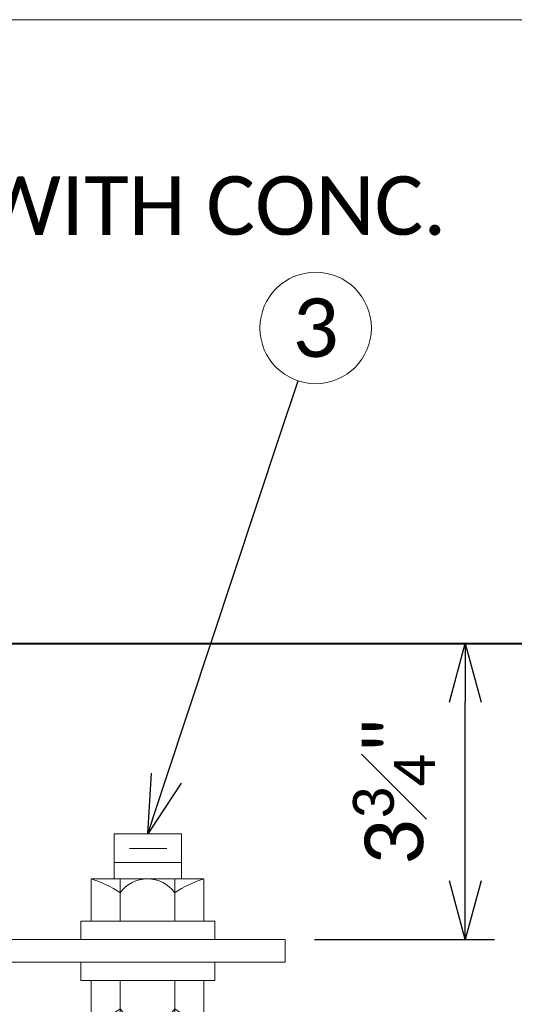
# Model space of a CAD drawing. Header units: metres. Extents: x -113 to 509, y -50 to 519.
# Tile 156 of 238: x -16 to -4, y 177 to 202. Entities that reach past the tile are written whole.
import ezdxf
from ezdxf import colors
from ezdxf.entities.mleader import LeaderData, LeaderLine
from ezdxf.enums import TextEntityAlignment as Align
from ezdxf.math import Vec2, Vec3

# ---------------------------------------------------------------- set-up
doc = ezdxf.new("R2010")
doc.units = ezdxf.units.M
doc.header["$MEASUREMENT"] = 0
for name, color, linetype, lineweight in [('B_ANNO_DIM', 7, 'Continuous', 18), ('B_ANNO_SYMB', 7, 'Continuous', 18), ('B_ANNO_TEXT', 7, 'Continuous', 18), ('B_DETAIL_OBJ', 7, 'Continuous', 40), ('B_STEEL', 92, 'Continuous', 18), ('B_STEEL_BOLT', 3, 'Continuous', 18)]:
    doc.layers.add(name, color=color, linetype=linetype, lineweight=lineweight)
doc.layers.add('B_ANNO_NOPLOT', color=47, linetype='Continuous', lineweight=18, plot=False)
doc.styles.add('Annotative', font='calibri.ttf', dxfattribs={"height": 0.0625})
doc.styles.get("Standard").update_dxf_attribs({"font": 'calibri.ttf'})
doc.dimstyles.new('Annotative', dxfattribs={"dimscale": 0, "dimtxt": 0.0625, "dimasz": 0.0625, "dimexe": 0.03125, "dimexo": 0.03125, "dimgap": 0.03125, "dimtad": 1, "dimdec": 3, "dimzin": 3, "dimdsep": 46, "dimlunit": 4, "dimtxsty": 'Standard', "dimblk": 'OPEN30', "dimcen": 0.03125, "dimaunit": 1, "dimadec": 0, "dimazin": 3, "dimtfac": 0.75, "dimtdec": 3, "dimtofl": 0, "dimtmove": 0, "dimatfit": 3, "dimldrblk": 'OPEN30', "dimfxl": 1, "dimtfill": 1, "dimfrac": 1, "dimtolj": 1, "dimtzin": 0, "dimarcsym": 0})

# ---------------------------------------------------------------- blocks, each defined once
blk = doc.blocks.new('_Open30')
at = {"color": 0, "linetype": 'ByBlock', "lineweight": -2}
for p, q in [((-1, 0.268), (0, 0)), ((0, 0), (-1, -0.268)), ((0, 0), (-1, 0))]:
    blk.add_line(p, q, dxfattribs=at)
blk = doc.blocks.new('*U3502')
at = {"layer": 'B_ANNO_NOPLOT', "flags": 128}
blk.add_lwpolyline([(0, 0), (0, 252), (323.928, 252), (323.928, 238.855), (378, 238.855), (378, 40.5), (316.571, 40.5), (316.571, 0)], close=True, dxfattribs=at)
blk = doc.blocks.new('*U3051')
at = {"layer": 'B_ANNO_NOPLOT', "flags": 128}
blk.add_lwpolyline([(0, 0), (0, 252), (323.928, 252), (323.928, 238.855), (378, 238.855), (378, 40.5), (316.571, 40.5), (316.571, 0)], close=True, dxfattribs=at)
blk = doc.blocks.new('nut and washer with thread')
at = {"layer": 'B_STEEL_BOLT', "linetype": 'Continuous', "lineweight": 18}
for p, q in [((-0.858, 1.352), (-0.858, 0.216)), ((0.864, 1.352), (-0.858, 1.352)), ((0.864, 0.216), (0.864, 1.352)), ((0.474, 0.974), (-0.48, 0.974)), ((0.864, 0.619), (-0.858, 0.619)), ((1.453, 0.203), (-1.43, 0.203)), ((-1.43, 0.203), (-1.43, -0.877)), ((-0.686, 0.203), (-0.686, -0.877)), ((0.709, -0.877), (0.709, 0.203)), ((1.453, -0.877), (1.453, 0.203))]:
    blk.add_line(p, q, dxfattribs=at)
at = {"layer": 'B_STEEL_BOLT', "linetype": 'Continuous', "lineweight": 18, "flags": 128}
blk.add_lwpolyline([(-1.712, -0.877), (1.713, -0.877), (1.713, -1.351), (-1.712, -1.351), (-1.712, -0.877)], dxfattribs=at)
at = {"layer": 'B_STEEL_BOLT', "linetype": 'Continuous', "lineweight": 18}
blk.add_arc((0.012, -0.661), 0.863, 36.0804, 143.9196, dxfattribs=at)
for centre, major_axis, start_param, end_param in [((-2.262, -2.131), (2.658, 0), 0.936034, 1.252328), ((2.286, -2.131), (-2.658, 0), 5.030858, 5.347152)]:
    blk.add_ellipse(centre, major_axis=major_axis, ratio=0.924121, start_param=start_param, end_param=end_param, dxfattribs=at)
blk = doc.blocks.new('nut and washer')
at = {"layer": 'B_STEEL_BOLT', "linetype": 'Continuous', "lineweight": 18}
for p, q in [((-1.43, -0.777), (-1.43, 0.303)), ((-0.686, -0.777), (-0.686, 0.303)), ((0.709, 0.303), (0.709, -0.777)), ((1.453, 0.303), (1.453, -0.777)), ((1.453, -0.777), (-1.43, -0.777))]:
    blk.add_line(p, q, dxfattribs=at)
at = {"layer": 'B_STEEL_BOLT', "linetype": 'Continuous', "lineweight": 18, "flags": 128}
blk.add_lwpolyline([(-1.712, 0.303), (1.713, 0.303), (1.713, 0.777), (-1.712, 0.777), (-1.712, 0.303)], dxfattribs=at)
at = {"layer": 'B_STEEL_BOLT', "linetype": 'Continuous', "lineweight": 18}
blk.add_arc((0.011, 0.087), 0.863, 216.0804, 323.9196, dxfattribs=at)
for centre, major_axis, start_param, end_param in [((-2.262, 1.557), (2.658, 0), 5.030858, 5.347152), ((2.285, 1.557), (-2.658, 0), 0.936034, 1.252328)]:
    blk.add_ellipse(centre, major_axis=major_axis, ratio=0.924121, start_param=start_param, end_param=end_param, dxfattribs=at)
blk = doc.blocks.new('*D6244')
at = {"layer": 'B_ANNO_DIM', "color": 0, "lineweight": -2, "transparency": 16777216}
for p, q in [((108.054, 229.972), (108.054, 234.545)), ((104.194, 228.472), (108.804, 228.472))]:
    blk.add_line(p, q, dxfattribs=at)
at = {"layer": 'Defpoints', "color": 0, "transparency": 16777216}
for p in [(108.054, 236.045), (108.054, 236.045), (103.444, 228.472)]:
    blk.add_point(p, dxfattribs=at)
at = {"layer": 'B_ANNO_DIM', "color": 0, "lineweight": -2, "transparency": 16777216, "xscale": 1.5, "yscale": 1.5, "zscale": 1.5}
for p, rotation in [((108.054, 236.045), 90), ((108.054, 228.472), 270)]:
    blk.add_blockref('_Open30', p, dxfattribs=dict(at, rotation=rotation))
at = {"layer": 'B_ANNO_DIM', "color": 0, "transparency": 16777216, "insert": (106.228, 232.258), "char_height": 1.5, "attachment_point": 5, "rotation": 90, "bg_fill": 3, "box_fill_scale": 1.25, "bg_fill_color": 256, "bg_fill_true_color": 13158600, "bg_fill_transparency": 0}
blk.add_mtext('\\A1;3{\\H0.7x;\\S3#4;}"', dxfattribs=at)
blk = doc.blocks.new('INS_JTSS_A_SS_BASE')
at = {"layer": 'B_ANNO_NOPLOT', "flags": 128}
blk.add_lwpolyline([(0, -316.4871), (0, -64.4871), (323.9277, -64.4871), (323.9277, -77.632), (378, -77.632), (378, -275.9875), (316.5708, -275.9875), (316.5708, -316.4871)], close=True, dxfattribs=at)
at = {"layer": 'B_ANNO_DIM', "style": 'Annotative'}
blk.add_attdef('DIST6', text='', height=1.5, rotation=90, dxfattribs=at).set_placement((10.1741, -92.4535), align=Align.MIDDLE_CENTER)
at = {"layer": 'B_ANNO_DIM', "lineweight": 30}
for tag, p in [('BAR1', (10.7294, -248.1165)), ('BAR3', (129.0984, -253.7669))]:
    blk.add_attdef(tag, text='', height=1.5, dxfattribs=at).set_placement(p, align=Align.TOP_LEFT)
at = {"layer": 'B_ANNO_DIM', "style": 'Annotative'}
for tag, p in [('BAR2', (96.1024, -274.8563)), ('BAR4', (122.9444, -296.1127))]:
    blk.add_attdef(tag, text='', height=1.5, dxfattribs=at).set_placement(p, align=Align.TOP_LEFT)
at = {"layer": 'B_ANNO_TEXT', "style": 'Annotative'}
for tag, p in [('SS', (321.0554, -84.683)), ('BID#', (275.9705, -312.1489))]:
    blk.add_attdef(tag, p, '', height=1.5, dxfattribs=at)
at = {"layer": 'B_ANNO_DIM'}
ml = blk.add_multileader_mtext('Standard', dxfattribs=at)
ml.set_content('SET FLUSH WITH CONC.', color=256)
ml.set_leader_properties()
ml.set_arrow_properties(name='OPEN30')
ml.build(insert=Vec2(0, 0))
ml.multileader.update_dxf_attribs({"text_right_attachment_type": 3, "dogleg_length": 0.0625, "arrow_head_size": 1.5, "scale": 24})
ctx = ml.context
ctx.base_point, ctx.scale, ctx.char_height, ctx.arrow_head_size, ctx.landing_gap_size, ctx.plane_origin = Vec3(84.3859, -69.2521), 24, 1.5, 1.5, 0.75, Vec3(79.4201, -80.4421)
ctx.right_attachment = 3
notes = []
notes.append((ctx, [(0, (1, 1, 0), (82.8859, -69.2521), (1, 0), 1.5, [(0, [(79.4201, -80.4421), (81.5634, -69.2521), (81.8739, -69.2521)], 0, [])])]))
ctx.mtext.insert, ctx.mtext.flow_direction = Vec3(85.1359, -68.4912), 5
for ctx, leaders in notes:
    for number, flags, end, landing, length, lines in leaders:
        leader = LeaderData()
        leader.index, (leader.has_last_leader_line, leader.has_dogleg_vector, leader.attachment_direction) = number, flags
        leader.last_leader_point, leader.dogleg_vector, leader.dogleg_length = Vec3(end), Vec3(landing), length
        for number, points, colour, breaks in lines:
            line = LeaderLine()
            line.index, line.vertices, line.color, line.breaks = number, Vec3.list(points), colors.encode_raw_color(colour), breaks
            leader.lines.append(line)
        ctx.leaders.append(leader)
blk = doc.blocks.new('*U6233')
at = {"layer": 'B_ANNO_NOPLOT', "flags": 128}
blk.add_lwpolyline([(0, 0), (0, 252), (323.9277, 252), (323.9277, 238.8552), (378, 238.8552), (378, 40.4996), (316.5708, 40.4996), (316.5708, 0)], close=True, dxfattribs=at)
at = {"layer": 'B_ANNO_SYMB'}
blk.add_circle((104.2253, 244.1143), 1.4255, dxfattribs=at)
at = {"layer": 'B_DETAIL_OBJ'}
blk.add_line((78.8235, 236.045), (124.8055, 236.045), dxfattribs=at)
at = {"layer": 'B_STEEL', "flags": 128}
blk.add_lwpolyline([(80.3266, 227.8958), (80.3266, 228.4718), (103.4443, 228.4718), (103.4443, 227.8958)], close=True, dxfattribs=at)
at = {"color": 7, "linetype": 'Continuous', "lineweight": 18, "xscale": -1}
for name, p in [('nut and washer with thread', (99.9363, 229.8228)), ('nut and washer', (99.9353, 227.1188))]:
    blk.add_blockref(name, p, dxfattribs=at)
at = {"layer": 'B_ANNO_TEXT', "insert": (104.2253, 244.1143), "char_height": 1.5, "width": 3.563823, "attachment_point": 5, "style": 'Annotative'}
blk.add_mtext('3', dxfattribs=at)
at = {"layer": 'B_ANNO_DIM'}
ml = blk.add_multileader_mtext('Standard', dxfattribs=at)
ml.set_content('', color=256)
ml.set_leader_properties()
ml.set_arrow_properties(name='OPEN30')
ml.build(insert=Vec2(0, 0))
ml.multileader.update_dxf_attribs({"text_right_attachment_type": 3, "dogleg_length": 0.0625, "arrow_head_size": 1.5, "scale": 24})
ctx = ml.context
ctx.base_point, ctx.scale, ctx.char_height, ctx.arrow_head_size, ctx.landing_gap_size, ctx.plane_origin, ctx.plane_x_axis, ctx.plane_y_axis = Vec3(104.2488, 244.185), 24, 1.5, 1.5, 0.75, Vec3(102.2093, 238.0366), Vec3(-0.3148326, -0.9491472), Vec3(0.9491472, -0.3148326)
ctx.right_attachment = 3
notes = []
notes.append((ctx, [(0, (1, 1, 0), (103.3043, 241.3376), (0.3148326, 0.9491472), 1.5, [(0, [(99.9333, 231.1748), (103.3043, 241.3376), (103.3043, 241.3376)], 0, [])])]))
ctx.mtext.insert, ctx.mtext.text_direction, ctx.mtext.rotation, ctx.mtext.flow_direction = Vec3(104.7245, 243.237), Vec3(-0.3148326, -0.9491472), 4.3921087, 5
for ctx, leaders in notes:
    for number, flags, end, landing, length, lines in leaders:
        leader = LeaderData()
        leader.index, (leader.has_last_leader_line, leader.has_dogleg_vector, leader.attachment_direction) = number, flags
        leader.last_leader_point, leader.dogleg_vector, leader.dogleg_length = Vec3(end), Vec3(landing), length
        for number, points, colour, breaks in lines:
            line = LeaderLine()
            line.index, line.vertices, line.color, line.breaks = number, Vec3.list(points), colors.encode_raw_color(colour), breaks
            leader.lines.append(line)
        ctx.leaders.append(leader)
dim = blk.add_linear_dim(base=(108.0539, 236.045), p1=(103.4443, 228.4718), p2=(108.0539, 236.045), angle=90, text='3{\\H0.7x;\\S3#4;}"', dimstyle='Annotative', override={"dimlfac": 1}, dxfattribs=at)
dim.commit()
dim.dimension.update_dxf_attribs({"geometry": '*D6244', "text_midpoint": (106.2275, 232.2584)})

msp = doc.modelspace()

# ---------------------------------------------------------------- block references
msp.add_blockref('INS_JTSS_A_SS_BASE', (-112.829, 266.839))

# ---------------------------------------------------------------- next in the draw order: block references
for name in ['*U3051', '*U3502']:
    msp.add_blockref(name, (-112.829, -49.648))

# ---------------------------------------------------------------- next in the draw order: block references
msp.add_blockref('*U6233', (-112.829, -49.648))

doc.saveas('drawing.dxf')
